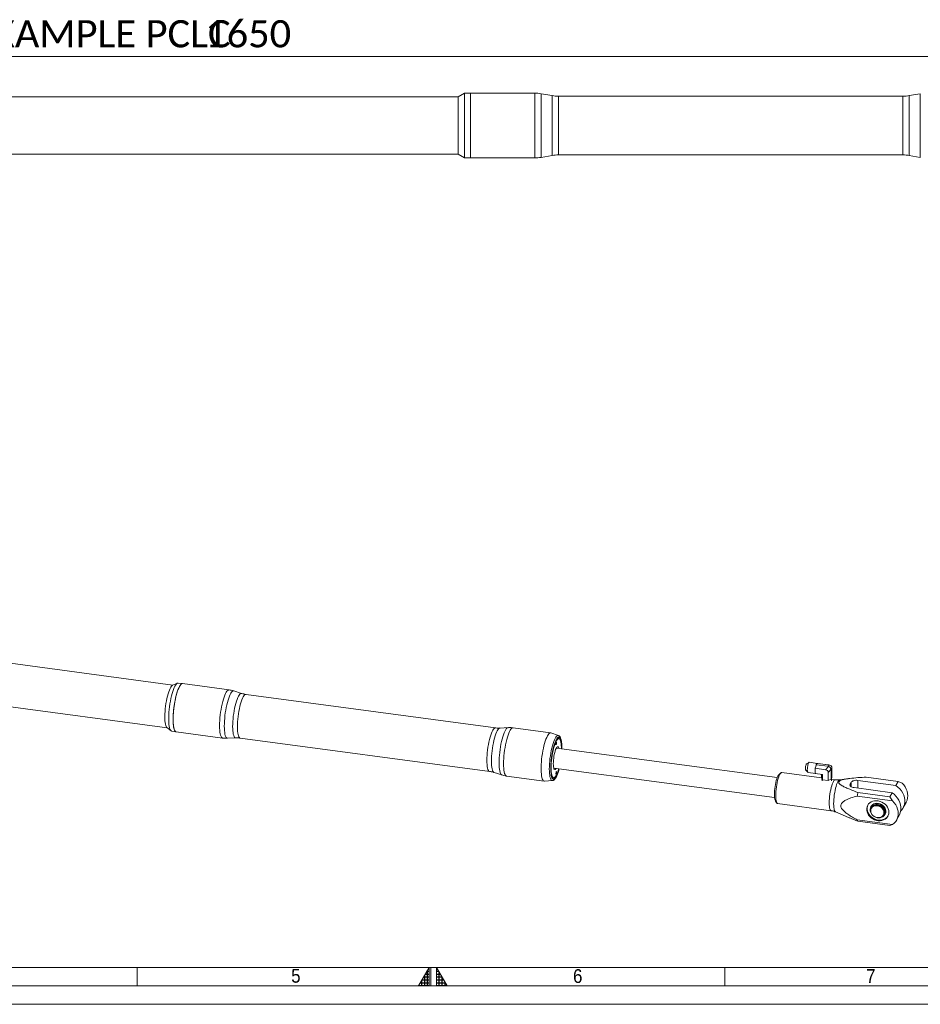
# Model space of a CAD drawing. Header units: millimetres. Extents: x 30 to 2493, y 30 to 1752.
# Tile 2 of 6: x 924 to 1660, y 30 to 835. Entities that reach past the tile are written whole.
import ezdxf

# ---------------------------------------------------------------- set-up
doc = ezdxf.new("R2010")
doc.units = ezdxf.units.MM
doc.header["$LTSCALE"] = 3
doc.linetypes.add('SLD-Solido', pattern=[0])
doc.styles.add('SLDTEXTSTYLE0', font='GOTHIC.TTF', dxfattribs={"width": 0.913})
doc.styles.add('SLDTEXTSTYLE3', font='CALIBRI.TTF')
doc.styles.add('SLDTEXTSTYLE4', font='CALIBRIB.TTF')
doc.dimstyles.new('SLDDIMSTYLE0', dxfattribs={"dimtxt": 22.225, "dimasz": 7.5, "dimexe": 0, "dimexo": 0.0625, "dimgap": 5.55625, "dimtad": 1, "dimrnd": 1e-09, "dimzin": 12, "dimdsep": 46, "dimtxsty": 'SLDTEXTSTYLE4', "dimsah": 1, "dimcen": 0.09, "dimadec": 0, "dimazin": 3, "dimtfac": 1, "dimtofl": 0, "dimtmove": 0, "dimatfit": 3, "dimfxl": 0, "dimfrac": 2, "dimtolj": 1, "dimtzin": 12, "dimarcsym": 0})

# ---------------------------------------------------------------- blocks, each defined once
blk = doc.blocks.new('_D_1')
at = {"color": 7, "linetype": 'SLD-Solido', "lineweight": 0}
for p, q in [((185.38, 773.34), (185.38, 807.74)), ((1835.38, 773.34), (1835.38, 807.74)), ((185.38, 804.74), (1835.38, 804.74))]:
    blk.add_line(p, q, dxfattribs=at)
for points in [[(185.38, 804.74), (192.88, 802.49), (192.88, 806.99)], [(1835.38, 804.74), (1827.88, 806.99), (1827.88, 802.49)]]:
    blk.add_solid(points, dxfattribs=at)
at = {"color": 7, "linetype": 'SLD-Solido', "lineweight": 0, "char_height": 22.225, "attachment_point": 1, "style": 'SLDTEXTSTYLE3'}
for s, insert in [('EXAMPLE PCLC ', (885.14, 834.37)), ('1650', (1075.54, 834.37))]:
    blk.add_mtext(s, dxfattribs=dict(at, insert=insert))

msp = doc.modelspace()

# ---------------------------------------------------------------- hatches: boundary and pattern name
at = {"linetype": 'Continuous'}
h = msp.add_hatch(dxfattribs=at)
h.set_pattern_fill('NET', color=8, scale=0.75, style=0)
h.paths.add_polyline_path([(1258.5, 45), (1258.5, 60), (1249.84, 45)], flags=0)
h = msp.add_hatch(dxfattribs=at)
h.set_pattern_fill('NET', color=8, scale=0.75, style=0)
h.paths.add_polyline_path([(1264.5, 45), (1273.16, 45), (1264.5, 60)], flags=0)

# ---------------------------------------------------------------- linework, layer by layer
at = {"color": 7, "linetype": 'SLD-Solido', "lineweight": 15}
for p, q in [((1287.384, 774.738), (1282.188, 771.738)), ((1292.384, 774.738), (1287.384, 774.738)), ((1287.384, 774.738), (1287.384, 721.738)), ((1344.76, 774.738), (1292.384, 774.738)), ((1292.384, 774.738), (1292.384, 721.738)), ((1344.76, 721.738), (1344.76, 774.738)), ((1358.978, 772.693), (1349.969, 774.282)), ((1349.969, 774.282), (1349.969, 722.193)), ((1358.978, 723.782), (1358.978, 772.693)), ((1659.799, 774.282), (1650.791, 772.693)), ((1650.791, 772.693), (1650.791, 723.782)), ((1659.799, 722.193), (1659.799, 774.282)), ((1282.188, 771.738), (223.384, 771.738)), ((1282.188, 771.738), (1282.188, 724.738)), ((1645.581, 772.238), (1364.187, 772.238)), ((1364.187, 772.238), (1364.187, 724.238)), ((1645.581, 724.238), (1645.581, 772.238)), ((223.384, 724.738), (1282.188, 724.738)), ((1282.188, 724.738), (1287.384, 721.738)), ((1287.384, 721.738), (1292.384, 721.738)), ((1292.384, 721.738), (1344.76, 721.738)), ((1349.969, 722.193), (1358.978, 723.782)), ((1364.187, 724.238), (1645.581, 724.238)), ((1650.791, 723.782), (1659.799, 722.193)), ((1049.195, 290.913), (282.412, 393.643)), ((277.731, 358.705), (1044.514, 255.975)), ((1052.91, 292.508), (1048.916, 290.793)), ((1057.142, 292.119), (1053.519, 292.604)), ((1095.085, 287.035), (1057.142, 292.119)), ((1105.345, 284.099), (1098.987, 286.151)), ((1312.764, 255.98), (1108.91, 283.291)), ((1044.276, 256.165), (1047.678, 253.459)), ((1048.241, 253.206), (1051.863, 252.721)), ((1051.863, 252.721), (1089.806, 247.637)), ((1323.09, 256.127), (1316.416, 255.82)), ((1357.786, 251.84), (1327.088, 255.953)), ((1364.169, 249.634), (1357.986, 251.792)), ((1093.804, 247.463), (1100.477, 247.77)), ((1104.13, 247.61), (1307.984, 220.299)), ((1365.299, 246.614), (1365.005, 247.021)), ((1542.899, 215.311), (1362.498, 239.48)), ((1366.904, 238.89), (1366.908, 239.599)), ((1366.945, 239.586), (1366.947, 239.745)), ((1568.939, 227.774), (1566.935, 226.593)), ((1575.569, 226.95), (1569.108, 227.815)), ((1574.349, 224.413), (1574.615, 225.42)), ((1574.615, 225.42), (1574.73, 225.858)), ((1574.863, 226.106), (1574.73, 225.858)), ((1584.389, 224.564), (1574.73, 225.858)), ((1575.169, 226.677), (1574.863, 226.106)), ((1575.302, 226.925), (1575.169, 226.677)), ((1584.961, 225.631), (1575.302, 226.925)), ((1575.417, 226.918), (1575.302, 226.925)), ((1575.682, 226.9), (1575.417, 226.918)), ((1576.083, 226.874), (1575.682, 226.9)), ((1584.415, 225.758), (1576.083, 226.874)), ((1584.389, 224.564), (1584.961, 225.631)), ((1585.306, 225.586), (1584.415, 225.758)), ((1585.479, 225.558), (1584.599, 225.728)), ((1311.549, 219.491), (1317.907, 217.439)), ((1360.307, 223.126), (1540.708, 198.957)), ((1545.948, 219.098), (1544.381, 217.835)), ((1579.194, 214.988), (1546.644, 219.349)), ((1566.226, 221.305), (1567.849, 219.639)), ((1568.001, 219.555), (1574.462, 218.689)), ((1573.948, 222.889), (1574.349, 224.413)), ((1582.279, 221.773), (1573.948, 222.889)), ((1573.948, 222.889), (1573.948, 221.339)), ((1573.948, 221.339), (1573.948, 220.315)), ((1573.948, 220.315), (1573.948, 218.764)), ((1579.979, 217.957), (1573.948, 218.764)), ((1579.076, 218.077), (1579.076, 215.208)), ((1579.979, 217.957), (1579.979, 213.524)), ((1582.279, 221.773), (1584.714, 224.482)), ((1587.014, 222.111), (1584.58, 219.403)), ((1584.58, 219.403), (1584.58, 212.907)), ((1587.617, 222.894), (1587.045, 221.826)), ((1587.045, 221.826), (1587.045, 214.14)), ((1587.617, 222.894), (1587.617, 215.208)), ((1321.809, 216.555), (1352.508, 212.442)), ((1352.714, 212.436), (1359.246, 212.89)), ((1360.74, 215.191), (1361.131, 215.506)), ((1579.979, 213.524), (1579.076, 215.208)), ((1579.465, 214.483), (1579.543, 212.533)), ((1579.979, 213.524), (1584.58, 212.907)), ((1587.045, 214.14), (1584.58, 212.907)), ((1587.045, 214.14), (1587.617, 215.208)), ((1587.151, 212.543), (1587.229, 214.483)), ((1590.377, 213.49), (1587.206, 213.915)), ((1601.218, 214.477), (1594.01, 213.494)), ((1603.324, 211.418), (1602.49, 209.86)), ((1602.49, 209.86), (1602.49, 208.695)), ((1603.324, 207.871), (1603.324, 211.418)), ((1608.836, 213.009), (1639.854, 208.853)), ((1608.836, 213.009), (1608.836, 206.68)), ((1641.64, 212.185), (1615.588, 215.675)), ((1639.854, 208.853), (1641.64, 212.185)), ((1641.64, 212.185), (1644.965, 210.82)), ((1605.672, 207.104), (1636.69, 202.949)), ((1608.853, 203.107), (1634.904, 199.616)), ((1634.904, 199.616), (1636.69, 202.949)), ((1541.474, 196.132), (1542.652, 194.501)), ((1543.258, 194.075), (1586.991, 188.216)), ((1637.201, 196.331), (1608.338, 200.198)), ((1637.201, 196.331), (1634.904, 199.616)), ((1645.9, 190.772), (1648.2, 195.064)), ((1590.495, 187.256), (1601.218, 182.697)), ((1619.164, 187.18), (1619.191, 187.185)), ((1619.444, 191.662), (1619.337, 191.463)), ((1619.83, 190.989), (1619.539, 190.446)), ((1630.049, 184.813), (1630.341, 185.356)), ((1631.58, 187.251), (1630.835, 187.107)), ((1630.844, 187.469), (1631.566, 187.607)), ((1631.027, 185.245), (1631.134, 185.444)), ((1608.338, 180.712), (1637.201, 176.846)), ((1634.904, 176.234), (1608.853, 179.724)), ((1640.436, 180.575), (1642.736, 184.868)), ((1634.904, 176.234), (1637.201, 176.846)), ((60, 60), (2463, 60))]:
    msp.add_line(p, q, dxfattribs=at)
at = {"color": 7, "linetype": 'SLD-Solido', "lineweight": 0}
for p, q in [((1020, 45), (1020, 60)), ((1258.5, 60), (1249.84, 45)), ((1258.5, 45), (1258.5, 60)), ((1260, 45), (1260, 60)), ((1264.5, 45), (1264.5, 60)), ((1264.5, 60), (1273.16, 45)), ((1500, 60), (1500, 45)), ((45, 45), (2478, 45)), ((1249.84, 45), (1258.5, 45)), ((1264.5, 45), (1273.16, 45)), ((30, 30), (2493, 30))]:
    msp.add_line(p, q, dxfattribs=at)
at = {"color": 7, "linetype": 'SLD-Solido', "lineweight": 15, "flags": 128}
for points in [[(1048.916, 290.793), (1048.499, 290.535), (1047.954, 289.977), (1047.397, 289.168), (1046.835, 288.12), (1046.278, 286.849), (1045.733, 285.374), (1045.209, 283.718), (1044.715, 281.906), (1044.256, 279.964), (1043.841, 277.924), (1043.476, 275.815), (1043.165, 273.669), (1042.915, 271.52), (1042.728, 269.399), (1042.608, 267.339), (1042.556, 265.371), (1042.574, 263.525), (1042.66, 261.829), (1042.814, 260.308), (1043.033, 258.986), (1043.313, 257.882), (1043.652, 257.014), (1044.043, 256.395), (1044.276, 256.165)], [(1053.519, 292.604), (1053.189, 292.594), (1052.64, 292.362), (1052.067, 291.867), (1051.477, 291.115), (1050.88, 290.117), (1050.283, 288.886), (1049.694, 287.44), (1049.121, 285.796), (1048.572, 283.978), (1048.054, 282.011), (1047.574, 279.92), (1047.139, 277.735), (1046.754, 275.484), (1046.425, 273.198), (1046.157, 270.909), (1045.952, 268.646), (1045.814, 266.441), (1045.745, 264.323), (1045.745, 262.322), (1045.814, 260.463), (1045.952, 258.773), (1046.157, 257.274), (1046.425, 255.986), (1046.754, 254.927), (1047.139, 254.111), (1047.574, 253.55), (1048.054, 253.25), (1048.241, 253.206)], [(1057.142, 292.119), (1057.075, 292.125), (1056.54, 292.026), (1055.978, 291.662), (1055.396, 291.037), (1054.802, 290.161), (1054.203, 289.045), (1053.609, 287.704), (1053.027, 286.156), (1052.465, 284.422), (1051.931, 282.526), (1051.431, 280.494), (1050.972, 278.352), (1050.562, 276.13), (1050.205, 273.858), (1049.906, 271.567), (1049.669, 269.287), (1049.497, 267.049), (1049.393, 264.884), (1049.358, 262.821)], [(1057.142, 292.119), (1056.811, 292.109), (1056.262, 291.877), (1055.689, 291.382), (1055.1, 290.63), (1054.503, 289.632), (1053.905, 288.401), (1053.316, 286.954), (1052.743, 285.311), (1052.194, 283.493), (1051.676, 281.526), (1051.196, 279.435), (1050.761, 277.249), (1050.376, 274.999), (1050.048, 272.713), (1049.779, 270.423), (1049.575, 268.161), (1049.437, 265.956), (1049.367, 263.838), (1049.367, 261.836), (1049.437, 259.978), (1049.575, 258.288), (1049.779, 256.788), (1050.048, 255.501), (1050.376, 254.442), (1050.761, 253.626), (1051.196, 253.064), (1051.676, 252.764), (1051.863, 252.721)], [(1089.807, 247.637), (1089.374, 247.798), (1088.915, 248.229), (1088.505, 248.919), (1088.148, 249.858), (1087.849, 251.034), (1087.612, 252.429), (1087.44, 254.027), (1087.336, 255.804), (1087.302, 257.737), (1087.336, 259.801), (1087.44, 261.966), (1087.612, 264.203), (1087.849, 266.483), (1088.148, 268.775), (1088.505, 271.047), (1088.915, 273.269), (1089.374, 275.411), (1089.874, 277.443), (1090.408, 279.339), (1090.97, 281.072), (1091.552, 282.62), (1092.146, 283.961), (1092.745, 285.078), (1093.339, 285.954), (1093.921, 286.578), (1094.483, 286.943), (1095.018, 287.042), (1095.085, 287.035)], [(1098.987, 286.151), (1098.747, 286.197), (1098.222, 286.1), (1097.669, 285.742), (1097.097, 285.128), (1096.513, 284.267), (1095.926, 283.17), (1095.342, 281.852), (1094.77, 280.331), (1094.217, 278.627), (1093.692, 276.764), (1093.201, 274.766), (1092.75, 272.661), (1092.347, 270.478), (1091.996, 268.244), (1091.702, 265.992), (1091.469, 263.751), (1091.3, 261.552), (1091.198, 259.425), (1091.164, 257.397), (1091.198, 255.497), (1091.3, 253.75), (1091.469, 252.18), (1091.702, 250.808), (1091.996, 249.653), (1092.347, 248.73), (1092.75, 248.052), (1093.201, 247.628), (1093.692, 247.464), (1093.804, 247.463)], [(1100.477, 247.77), (1100.049, 247.851), (1099.598, 248.192), (1099.192, 248.792), (1098.839, 249.643), (1098.542, 250.731), (1098.307, 252.041), (1098.136, 253.554), (1098.033, 255.248), (1097.999, 257.098), (1098.033, 259.077), (1098.136, 261.157), (1098.307, 263.306), (1098.542, 265.494), (1098.839, 267.689), (1099.192, 269.859), (1099.598, 271.972), (1100.049, 273.997), (1100.54, 275.905), (1101.062, 277.667), (1101.61, 279.259), (1102.174, 280.657), (1102.746, 281.841), (1103.318, 282.793), (1103.882, 283.499), (1104.429, 283.95), (1104.952, 284.138), (1105.345, 284.099)], [(1108.91, 283.291), (1108.849, 283.297), (1108.336, 283.195), (1107.795, 282.823), (1107.234, 282.188), (1106.663, 281.299), (1106.09, 280.171), (1105.523, 278.818), (1104.971, 277.264), (1104.443, 275.53), (1103.946, 273.643), (1103.489, 271.633), (1103.077, 269.528), (1102.717, 267.362), (1102.415, 265.167), (1102.176, 262.976), (1102.002, 260.822), (1101.896, 258.739), (1101.861, 256.757)], [(1049.358, 262.821), (1049.393, 260.887), (1049.497, 259.11), (1049.669, 257.513), (1049.906, 256.117), (1050.205, 254.942), (1050.562, 254.003), (1050.972, 253.313), (1051.431, 252.881), (1051.863, 252.721)], [(1101.861, 256.757), (1101.896, 254.908), (1102.002, 253.218), (1102.176, 251.713), (1102.415, 250.417), (1102.717, 249.349), (1103.077, 248.524), (1103.489, 247.957), (1103.946, 247.654), (1104.13, 247.61)], [(1305.715, 229.446), (1305.751, 231.428), (1305.856, 233.511), (1306.03, 235.664), (1306.27, 237.855), (1306.572, 240.051), (1306.931, 242.217), (1307.343, 244.321), (1307.801, 246.332), (1308.298, 248.219), (1308.826, 249.952), (1309.378, 251.507), (1309.944, 252.859), (1310.518, 253.988), (1311.089, 254.877), (1311.649, 255.512), (1312.19, 255.883), (1312.704, 255.986), (1312.765, 255.98)], [(1316.416, 255.82), (1316.354, 255.815), (1315.832, 255.627), (1315.284, 255.177), (1314.72, 254.47), (1314.148, 253.518), (1313.576, 252.335), (1313.012, 250.937), (1312.465, 249.345), (1311.942, 247.582), (1311.451, 245.674), (1311, 243.649), (1310.595, 241.537), (1310.241, 239.367), (1309.945, 237.172), (1309.709, 234.984), (1309.539, 232.834), (1309.436, 230.755), (1309.401, 228.775)], [(1315.619, 227.326), (1315.653, 229.353), (1315.755, 231.481), (1315.924, 233.68), (1316.157, 235.921), (1316.451, 238.173), (1316.802, 240.406), (1317.205, 242.59), (1317.655, 244.695), (1318.147, 246.692), (1318.672, 248.556), (1319.224, 250.259), (1319.797, 251.78), (1320.38, 253.098), (1320.968, 254.196), (1321.552, 255.057), (1322.124, 255.671), (1322.677, 256.029), (1323.089, 256.127)], [(1327.088, 255.953), (1327.02, 255.959), (1326.486, 255.86), (1325.924, 255.496), (1325.342, 254.871), (1324.747, 253.995), (1324.149, 252.879), (1323.555, 251.538), (1322.973, 249.99), (1322.411, 248.256), (1321.876, 246.361), (1321.377, 244.328), (1320.918, 242.186), (1320.508, 239.964), (1320.151, 237.692), (1319.851, 235.401), (1319.615, 233.121), (1319.443, 230.883), (1319.339, 228.718), (1319.304, 226.655), (1319.339, 224.722), (1319.443, 222.944), (1319.615, 221.347), (1319.851, 219.951), (1320.151, 218.776), (1320.508, 217.837), (1320.918, 217.147), (1321.377, 216.715), (1321.809, 216.555)], [(1357.986, 251.792), (1357.953, 251.803), (1357.438, 251.827), (1356.892, 251.589), (1356.324, 251.093), (1355.739, 250.344), (1355.147, 249.353), (1354.555, 248.134), (1353.97, 246.701), (1353.402, 245.075), (1352.856, 243.277), (1352.341, 241.331), (1351.863, 239.262), (1351.429, 237.099), (1351.045, 234.87), (1350.714, 232.605), (1350.443, 230.333), (1350.235, 228.085), (1350.092, 225.892), (1350.016, 223.781), (1350.008, 221.782), (1350.069, 219.921), (1350.197, 218.222), (1350.391, 216.708), (1350.648, 215.399), (1350.965, 214.313), (1351.338, 213.465), (1351.762, 212.864), (1352.23, 212.52), (1352.714, 212.436)], [(1356.715, 222.326), (1356.75, 224.328), (1356.855, 226.432), (1357.027, 228.606), (1357.265, 230.82), (1357.565, 233.041), (1357.923, 235.236), (1358.333, 237.373), (1358.79, 239.422), (1359.286, 241.352), (1359.815, 243.135), (1360.368, 244.746), (1360.939, 246.16), (1361.518, 247.357), (1362.097, 248.32), (1362.667, 249.035), (1363.221, 249.491), (1363.75, 249.681), (1364.169, 249.634)], [(1366.757, 238.909), (1366.759, 239.32), (1366.725, 241.088), (1366.622, 242.699), (1366.452, 244.128), (1366.219, 245.353), (1365.925, 246.354), (1365.575, 247.116), (1365.175, 247.626), (1364.732, 247.877), (1364.251, 247.864), (1363.741, 247.588), (1363.21, 247.053), (1362.666, 246.267), (1362.117, 245.244), (1361.573, 243.999), (1361.042, 242.551), (1360.532, 240.924), (1360.051, 239.143), (1359.607, 237.236), (1359.208, 235.233), (1358.858, 233.167), (1358.564, 231.069), (1358.331, 228.973), (1358.161, 226.911), (1358.058, 224.916), (1358.024, 223.02)], [(1366.565, 238.935), (1366.556, 239.837), (1366.488, 241.484), (1366.352, 242.962), (1366.152, 244.246), (1365.889, 245.315), (1365.569, 246.153), (1365.197, 246.744), (1364.779, 247.079), (1364.322, 247.154), (1363.833, 246.965), (1363.32, 246.518), (1362.792, 245.818), (1362.258, 244.878), (1361.725, 243.713), (1361.204, 242.342), (1360.702, 240.787), (1360.228, 239.075), (1359.789, 237.233), (1359.393, 235.291), (1359.047, 233.282), (1358.755, 231.237), (1358.523, 229.192), (1358.354, 227.18), (1358.252, 225.232), (1358.218, 223.383), (1358.218, 223.383)], [(1366.908, 239.599), (1366.874, 241.393), (1366.772, 243.031), (1366.603, 244.49), (1366.371, 245.747), (1366.078, 246.783), (1365.73, 247.582), (1365.33, 248.132), (1364.886, 248.426), (1364.405, 248.457), (1363.893, 248.227), (1363.358, 247.738), (1362.808, 246.998), (1362.252, 246.018), (1361.698, 244.813), (1361.365, 243.974)], [(1362.1, 242.643), (1362.122, 242.312), (1362.185, 242.113), (1362.28, 242.078), (1362.391, 242.212), (1362.503, 242.494), (1362.597, 242.882), (1362.66, 243.316), (1362.683, 243.73), (1362.66, 244.061), (1362.597, 244.26), (1362.503, 244.295), (1362.391, 244.161), (1362.28, 243.879), (1362.185, 243.491), (1362.122, 243.057), (1362.1, 242.643)], [(1364.476, 239.215), (1364.402, 239.468), (1364.143, 240.057), (1363.834, 240.39), (1363.484, 240.458), (1363.102, 240.259), (1362.7, 239.799), (1362.288, 239.09), (1361.88, 238.153), (1361.487, 237.016), (1361.119, 235.71), (1360.788, 234.274), (1360.504, 232.748), (1360.273, 231.177), (1360.104, 229.606), (1360, 228.08), (1359.965, 226.643)], [(1307.983, 220.299), (1307.801, 220.343), (1307.343, 220.645), (1306.931, 221.213), (1306.572, 222.037), (1306.27, 223.106), (1306.03, 224.402), (1305.856, 225.906), (1305.751, 227.596), (1305.715, 229.446)], [(1309.401, 228.775), (1309.436, 226.925), (1309.539, 225.231), (1309.709, 223.718), (1309.945, 222.408), (1310.241, 221.32), (1310.595, 220.47), (1311, 219.87), (1311.451, 219.529), (1311.549, 219.491)], [(1317.906, 217.439), (1317.655, 217.557), (1317.205, 217.981), (1316.802, 218.659), (1316.451, 219.582), (1316.157, 220.737), (1315.924, 222.109), (1315.755, 223.679), (1315.653, 225.426), (1315.619, 227.326)], [(1359.965, 226.643), (1360, 225.336), (1360.104, 224.197), (1360.273, 223.258), (1360.504, 222.547), (1360.788, 222.084), (1361.119, 221.883), (1361.487, 221.949), (1361.88, 222.28), (1362.285, 222.861)], [(1566.226, 221.305), (1566.118, 221.498), (1566.018, 221.966), (1565.984, 222.627), (1566.018, 223.416), (1566.118, 224.256), (1566.273, 225.064), (1566.468, 225.762), (1566.685, 226.281), (1566.901, 226.571), (1566.935, 226.593)], [(1569.108, 227.815), (1569.094, 227.817), (1568.833, 227.692), (1568.554, 227.294), (1568.275, 226.65), (1568.015, 225.804), (1567.792, 224.814), (1567.62, 223.746), (1567.512, 222.675), (1567.476, 221.672), (1567.512, 220.807), (1567.62, 220.137), (1567.792, 219.71), (1568.001, 219.555)], [(1359.246, 212.89), (1358.79, 212.971), (1358.333, 213.316), (1357.923, 213.923), (1357.565, 214.783), (1357.265, 215.884), (1357.027, 217.21), (1356.855, 218.74), (1356.75, 220.454), (1356.715, 222.326)], [(1357.986, 219.611), (1358.087, 218.556), (1358.288, 217.196), (1358.551, 216.047), (1358.872, 215.128), (1359.247, 214.452), (1359.669, 214.029), (1360.133, 213.866), (1360.631, 213.966), (1361.155, 214.326), (1361.698, 214.942), (1362.252, 215.803), (1362.808, 216.898), (1363.358, 218.209), (1363.893, 219.717), (1364.405, 221.398), (1364.713, 222.536)], [(1358.024, 223.02), (1358.058, 221.253), (1358.161, 219.642), (1358.331, 218.213), (1358.564, 216.988), (1358.858, 215.987), (1359.208, 215.225), (1359.607, 214.715), (1360.051, 214.464), (1360.532, 214.477), (1361.042, 214.753), (1361.573, 215.288), (1362.117, 216.073), (1362.666, 217.097), (1363.21, 218.342), (1363.741, 219.79), (1364.251, 221.417), (1364.566, 222.555)], [(1358.218, 223.383), (1358.252, 221.661), (1358.354, 220.095), (1358.523, 218.711), (1358.755, 217.532), (1359.047, 216.577), (1359.393, 215.861), (1359.789, 215.397), (1360.228, 215.191), (1360.702, 215.249), (1361.204, 215.567), (1361.725, 216.142), (1362.258, 216.963), (1362.792, 218.018), (1363.32, 219.289), (1363.833, 220.755), (1364.322, 222.391), (1364.374, 222.581)], [(1362.1, 218.611), (1362.122, 218.279), (1362.185, 218.081), (1362.28, 218.046), (1362.391, 218.18), (1362.503, 218.462), (1362.597, 218.85), (1362.66, 219.283), (1362.683, 219.698), (1362.66, 220.029), (1362.597, 220.227), (1362.503, 220.262), (1362.391, 220.129), (1362.28, 219.846), (1362.185, 219.459), (1362.122, 219.025), (1362.1, 218.611)], [(1540.591, 201.473), (1540.625, 203.024), (1540.726, 204.666), (1540.893, 206.36), (1541.121, 208.067), (1541.405, 209.747), (1541.737, 211.361), (1542.111, 212.87), (1542.518, 214.239), (1542.948, 215.436), (1543.391, 216.434), (1543.836, 217.208), (1544.274, 217.74), (1544.381, 217.835)], [(1546.644, 219.349), (1546.46, 219.348), (1546.017, 219.151), (1545.551, 218.689), (1545.072, 217.971), (1544.59, 217.014), (1544.117, 215.837), (1543.661, 214.466), (1543.232, 212.929), (1542.84, 211.26), (1542.494, 209.494), (1542.199, 207.669), (1541.963, 205.823), (1541.791, 203.996), (1541.687, 202.228), (1541.651, 200.554)], [(1585.384, 194.695), (1585.419, 196.369), (1585.524, 198.137), (1585.696, 199.964), (1585.932, 201.81), (1586.226, 203.635), (1586.573, 205.401), (1586.965, 207.07), (1587.393, 208.607), (1587.849, 209.978), (1588.323, 211.155), (1588.804, 212.112), (1589.283, 212.83), (1589.749, 213.292), (1590.193, 213.489), (1590.376, 213.49)], [(1594.01, 213.494), (1593.86, 213.458), (1593.401, 213.174), (1592.922, 212.63), (1592.434, 211.835), (1591.945, 210.807), (1591.467, 209.565), (1591.008, 208.137), (1590.578, 206.549), (1590.186, 204.836), (1589.84, 203.031), (1589.546, 201.172), (1589.312, 199.296), (1589.141, 197.441), (1589.037, 195.646), (1589.002, 193.946), (1589.037, 192.377), (1589.141, 190.97), (1589.312, 189.754), (1589.546, 188.754), (1589.84, 187.99), (1590.186, 187.477), (1590.495, 187.256)], [(1602.49, 209.86), (1602.346, 209.425), (1602.375, 208.984), (1602.575, 208.554), (1602.939, 208.153), (1603.453, 207.794), (1604.097, 207.493), (1604.846, 207.26), (1605.672, 207.104)], [(1608.836, 213.009), (1607.965, 213.08), (1607.084, 213.066), (1606.224, 212.966), (1605.421, 212.784), (1604.704, 212.527), (1604.101, 212.205), (1603.635, 211.83), (1603.324, 211.418)], [(1644.965, 210.82), (1646.308, 209.292), (1647.441, 207.646), (1648.343, 205.909), (1649, 204.112), (1649.398, 202.287), (1649.531, 200.466), (1649.398, 198.68), (1649, 196.962), (1648.343, 195.341), (1648.2, 195.064)], [(1541.474, 196.132), (1541.405, 196.235), (1541.121, 196.857), (1540.893, 197.714), (1540.726, 198.786), (1540.625, 200.049), (1540.591, 201.473)], [(1642.736, 184.868), (1643.18, 185.798), (1643.746, 187.523), (1644.031, 189.338), (1644.031, 191.209), (1643.746, 193.101), (1643.18, 194.978), (1642.344, 196.805), (1641.255, 198.547), (1639.932, 200.171), (1638.401, 201.648), (1636.69, 202.949)], [(1643.862, 188.064), (1644.419, 188.649), (1645.508, 190.099), (1646.344, 191.702), (1646.91, 193.427), (1647.195, 195.242), (1647.195, 197.114), (1646.91, 199.005), (1646.344, 200.882), (1645.508, 202.709), (1644.419, 204.451), (1643.096, 206.076), (1641.565, 207.552), (1639.854, 208.853)], [(1541.651, 200.554), (1541.687, 199.012), (1541.791, 197.634), (1541.963, 196.45), (1542.199, 195.484), (1542.494, 194.757), (1542.84, 194.286), (1543.232, 194.079), (1543.258, 194.075)], [(1586.992, 188.216), (1586.965, 188.22), (1586.573, 188.427), (1586.226, 188.898), (1585.932, 189.625), (1585.696, 190.591), (1585.524, 191.775), (1585.419, 193.153), (1585.384, 194.695)], [(1634.16, 186.996), (1634.03, 188.385), (1633.643, 189.77), (1633.01, 191.109), (1632.15, 192.366), (1631.087, 193.502), (1629.853, 194.486), (1628.481, 195.29), (1627.012, 195.89), (1625.489, 196.269), (1623.954, 196.416), (1622.453, 196.327), (1621.028, 196.005), (1619.72, 195.458), (1618.567, 194.703), (1617.602, 193.761), (1616.853, 192.659), (1616.341, 191.429), (1616.082, 190.106), (1616.082, 188.729), (1616.341, 187.337), (1616.853, 185.97), (1617.602, 184.668), (1618.567, 183.467), (1619.72, 182.403), (1621.028, 181.505), (1622.453, 180.801), (1623.954, 180.31), (1625.489, 180.046), (1627.012, 180.017), (1628.481, 180.223), (1629.853, 180.659), (1631.087, 181.313), (1632.15, 182.164), (1633.01, 183.19), (1633.643, 184.36), (1634.03, 185.641), (1634.16, 186.996)], [(1619.164, 187.18), (1618.845, 188.355), (1618.789, 189.529), (1618.998, 190.653), (1619.463, 191.682), (1620.164, 192.572), (1621.074, 193.286), (1622.153, 193.794), (1623.358, 194.076), (1624.638, 194.121), (1625.94, 193.925), (1627.21, 193.497), (1628.396, 192.855), (1629.448, 192.026), (1630.323, 191.044), (1630.984, 189.949), (1631.404, 188.788), (1631.566, 187.607)], [(1619.444, 191.662), (1619.862, 192.308), (1620.695, 193.147), (1621.732, 193.781), (1622.927, 194.181), (1624.226, 194.331), (1625.572, 194.223), (1626.905, 193.862), (1628.165, 193.264), (1629.298, 192.457), (1630.251, 191.474), (1630.984, 190.361), (1631.463, 189.167), (1631.667, 187.945)], [(1619.83, 190.989), (1619.858, 191.041), (1620.5, 191.912), (1621.357, 192.608), (1622.387, 193.096), (1623.544, 193.355), (1624.773, 193.371), (1626.017, 193.144), (1627.217, 192.684), (1628.317, 192.014), (1629.266, 191.164), (1630.02, 190.174), (1630.543, 189.09), (1630.811, 187.964), (1630.811, 186.847), (1630.543, 185.793), (1630.341, 185.356)], [(1637.201, 176.846), (1638.544, 178.013), (1639.677, 179.357), (1640.579, 180.852), (1641.235, 182.473), (1641.633, 184.191), (1641.767, 185.977), (1641.633, 187.798), (1641.235, 189.623), (1640.579, 191.42), (1639.677, 193.157), (1638.544, 194.804), (1637.201, 196.331)], [(1616.993, 192.905), (1616.632, 191.972), (1616.373, 190.65), (1616.373, 189.273), (1616.632, 187.881), (1617.144, 186.514), (1617.893, 185.211), (1618.858, 184.01), (1620.011, 182.946), (1621.319, 182.049), (1622.744, 181.344), (1624.246, 180.853), (1625.78, 180.589), (1627.304, 180.56), (1628.772, 180.766), (1630.144, 181.203), (1631.379, 181.856), (1632.441, 182.708), (1633.301, 183.734), (1633.507, 184.056)], [(1619.035, 188.401), (1619.169, 189.493), (1619.567, 190.498), (1620.209, 191.369), (1621.066, 192.064), (1622.096, 192.553), (1623.253, 192.811), (1624.482, 192.827), (1625.726, 192.6), (1626.926, 192.141), (1628.026, 191.47), (1628.975, 190.62), (1629.729, 189.63), (1630.252, 188.547), (1630.52, 187.421), (1630.52, 186.304), (1630.252, 185.249), (1629.729, 184.306), (1628.975, 183.518), (1628.026, 182.922), (1626.926, 182.547), (1625.726, 182.409), (1624.482, 182.515), (1623.253, 182.86), (1622.096, 183.429), (1621.066, 184.193), (1620.209, 185.119), (1619.567, 186.161), (1619.169, 187.273), (1619.035, 188.401)], [(1619.3, 188.171), (1619.435, 187.076), (1619.834, 186), (1620.477, 184.997), (1621.332, 184.116), (1622.355, 183.402), (1623.496, 182.892), (1624.697, 182.609), (1625.898, 182.57), (1627.039, 182.775), (1628.062, 183.214), (1628.917, 183.866), (1629.56, 184.697), (1629.959, 185.667), (1630.094, 186.725), (1629.959, 187.82), (1629.56, 188.896), (1628.917, 189.9), (1628.062, 190.781), (1627.039, 191.494), (1625.898, 192.005), (1624.697, 192.287), (1623.496, 192.327), (1622.355, 192.122), (1621.332, 191.682), (1620.477, 191.031), (1619.834, 190.199), (1619.435, 189.23), (1619.3, 188.171)], [(1631.692, 187.587), (1631.53, 186.449), (1631.134, 185.444)]]:
    msp.add_lwpolyline(points, dxfattribs=at)
at = {"color": 7, "linetype": 'SLD-Solido', "lineweight": 15}
for centre, radius, start, end in [((1344.76, 744.738), 30, 80, 90), ((1364.187, 802.238), 30, 260, 270), ((1645.581, 802.238), 30, 270, 280), ((1344.76, 751.738), 30, 270, 280), ((1364.187, 694.238), 30, 90, 100), ((1645.581, 694.238), 30, 80, 90), ((1422.092, 223.136), 64.203, 161.061009, 183.147267), ((1586.655, 221.712), 12.599, 162.880094, 167.617016), ((1577.667, 224.971), 3.026, 145.664398, 157.962031), ((1575.537, 226.718), 0.233, 51.533573, 120.934161), ((1585.932, 220.827), 11.995, 177.552525, 182.447475), ((1574.491, 218.901), 0.214, 248.177319, 276.561201), ((1686.878, 187.805), 79.511, 168.904152, 171.032817), ((1626.639, 187.595), 4.953, 280.661503, 356.008883), ((1612.348, 182.172), 4.267, 199.996807, 215.001625)]:
    msp.add_arc(centre, radius, start, end, dxfattribs=at)
for centre, major_axis, ratio, start_param, end_param in [((1583.648, 223.111), (2.951, 0.991), 0.8425944, 0.9797761, 1.0423982), ((1586.194, 225.55), (2.928, -0.357), 0.0256415, 4.2809979, 4.4073381), ((1584.77, 222.894), (2.598, 1.236), 0.9311088, 5.9293229, 7.247439), ((1581.512, 219.126), (2.951, 0.991), 0.8425944, 6.0074674, 7.3255835), ((1583.156, 219.882), (1.486, 4.625), 0.5456078, 6.254515, 6.3808551), ((1584.58, 222.538), (2.26, -1.587), 0.6485823, 0.6259137, 1.9440298), ((1583.156, 219.882), (3.709, 2.57), 0.4547882, 5.9778713, 6.1042114), ((1586.194, 225.55), (-1.13, 3.557), 0.2433895, 3.7953458, 3.9216859), ((1625.076, 188.155), (6.292, -2.171), 0.75896, 0.2534334, 0.3221243), ((1625.396, 188.752), (5.883, -3.037), 0.7400723, 0.3876462, 0.4563371)]:
    msp.add_ellipse(centre, major_axis=major_axis, ratio=ratio, start_param=start_param, end_param=end_param, dxfattribs=at)
for points, knots in [([(1098.999, 286.138), (1098.299, 286.352), (1097.016, 286.744), (1095.688, 286.93), (1095.084, 287.014)], [0, 0, 0, 0, 0.5453145, 1, 1, 1, 1]), ([(1108.915, 283.303), (1108.273, 283.398), (1107.062, 283.576), (1105.902, 283.942), (1105.358, 284.114)], [0, 0, 0, 0, 0.5304545, 1, 1, 1, 1]), ([(1316.394, 255.851), (1316.021, 255.829), (1314.905, 255.765), (1313.681, 255.828), (1312.856, 255.976), (1312.769, 255.992)], [0, 0, 0, 0, 0.3096486, 0.9272906, 1, 1, 1, 1]), ([(1327.088, 255.931), (1326.919, 255.961), (1325.997, 256.119), (1324.651, 256.184), (1323.487, 256.121), (1323.085, 256.099)], [0, 0, 0, 0, 0.1283598, 0.6991369, 1, 1, 1, 1]), ([(1366.947, 239.745), (1366.945, 240.057), (1366.94, 240.967), (1366.883, 242.385), (1366.755, 243.937), (1366.559, 245.337), (1366.294, 246.578), (1365.947, 247.656), (1365.53, 248.505), (1365.027, 249.117), (1364.574, 249.491), (1364.259, 249.581), (1364.169, 249.607)], [0, 0, 0, 0, 0.061024, 0.17784, 0.2951823, 0.4134432, 0.5331873, 0.6554088, 0.7816558, 0.8809073, 0.9659003, 1, 1, 1, 1]), ([(1089.805, 247.644), (1089.85, 247.636), (1090.649, 247.489), (1091.995, 247.417), (1093.287, 247.467), (1093.814, 247.487)], [0, 0, 0, 0, 0.0340274, 0.6063246, 1, 1, 1, 1]), ([(1100.504, 247.758), (1100.588, 247.766), (1101.418, 247.843), (1102.642, 247.796), (1103.758, 247.634), (1104.127, 247.58)], [0, 0, 0, 0, 0.07051359, 0.69266324, 1, 1, 1, 1]), ([(1307.981, 220.269), (1308.347, 220.224), (1309.433, 220.093), (1310.627, 219.812), (1311.418, 219.522), (1311.533, 219.48)], [0, 0, 0, 0, 0.3023178, 0.8986673, 1, 1, 1, 1]), ([(1317.901, 217.466), (1318.475, 217.282), (1319.751, 216.874), (1321.076, 216.673), (1321.806, 216.562)], [0, 0, 0, 0, 0.4491848, 1, 1, 1, 1]), ([(1359.255, 212.911), (1359.426, 212.928), (1359.827, 212.97), (1360.39, 213.272), (1360.977, 213.747), (1361.572, 214.454), (1362.178, 215.412), (1362.774, 216.6), (1363.34, 217.96), (1363.875, 219.477), (1364.346, 220.999), (1364.623, 222.066), (1364.744, 222.532)], [0, 0, 0, 0, 0.0596673, 0.139861, 0.2303899, 0.3379939, 0.4573901, 0.5748888, 0.6893954, 0.8020578, 0.9136274, 1, 1, 1, 1]), ([(1593.994, 213.517), (1593.756, 213.479), (1592.912, 213.346), (1591.686, 213.333), (1590.725, 213.471), (1590.381, 213.52)], [0, 0, 0, 0, 0.20138646, 0.71397384, 1, 1, 1, 1]), ([(1615.588, 215.675), (1613.339, 215.544), (1608.832, 215.282), (1603.418, 214.79), (1599.383, 214.225), (1596.997, 213.761), (1595.065, 213.192), (1593.822, 212.589), (1593.2, 211.899), (1593.114, 211.165), (1593.616, 210.321), (1594.652, 209.438), (1596.407, 208.323), (1598.907, 207.073), (1603.167, 205.224), (1606.574, 203.956), (1608.853, 203.107)], [0, 0, 0, 0, 0.1394112, 0.2792911, 0.3379803, 0.3972346, 0.4362272, 0.4755567, 0.5015334, 0.5275391, 0.56433, 0.6080291, 0.6529539, 0.7386954, 0.8251663, 1, 1, 1, 1]), ([(1608.338, 200.198), (1606.592, 199.708), (1603.967, 198.972), (1600.609, 197.7), (1598.533, 196.715), (1596.935, 195.697), (1595.774, 194.693), (1594.964, 193.495), (1594.735, 192.134), (1595.082, 190.737), (1596.149, 189.041), (1598.019, 187.219), (1600.844, 185.093), (1604.309, 182.915), (1606.993, 181.448), (1608.338, 180.712)], [0, 0, 0, 0, 0.1598899, 0.2404662, 0.3215399, 0.3681051, 0.4154308, 0.4656037, 0.5043902, 0.5430573, 0.5916173, 0.6714436, 0.7542909, 0.876786, 1, 1, 1, 1]), ([(1586.984, 188.187), (1587.325, 188.144), (1588.249, 188.03), (1589.423, 187.701), (1590.203, 187.356), (1590.455, 187.245)], [0, 0, 0, 0, 0.28354249, 0.76933121, 1, 1, 1, 1]), ([(1608.853, 179.724), (1606.583, 180.552), (1603.936, 181.518), (1601.478, 182.599), (1601.127, 182.753)], [0, 0, 0, 0, 0.8575374, 1, 1, 1, 1])]:
    msp.add_open_spline(points, degree=3, knots=knots, dxfattribs=at)

# ---------------------------------------------------------------- texts
at = {"color": 7, "linetype": 'Continuous', "lineweight": 0, "char_height": 11.286, "attachment_point": 1, "style": 'SLDTEXTSTYLE0'}
for s, insert in [('5', (1145.801, 58.963)), ('6', (1376.1, 58.738)), ('7', (1615.521, 58.738))]:
    msp.add_mtext(s, dxfattribs=dict(at, insert=insert))

# ---------------------------------------------------------------- dimensions: what is measured, and where the dimension line sits
at = {"color": 7, "linetype": 'SLD-Solido', "lineweight": 0}
dim = msp.add_linear_dim(base=(1835.384, 804.738), p1=(185.384, 770.338), p2=(1835.384, 770.338), text='EXAMPLE PCLC <>', dimstyle='SLDDIMSTYLE0', dxfattribs=at)
dim.commit()
dim.dimension.update_dxf_attribs({"geometry": '_D_1', "text_midpoint": (1010.384, 804.738), "dimtype": 160})

doc.saveas('drawing.dxf')
